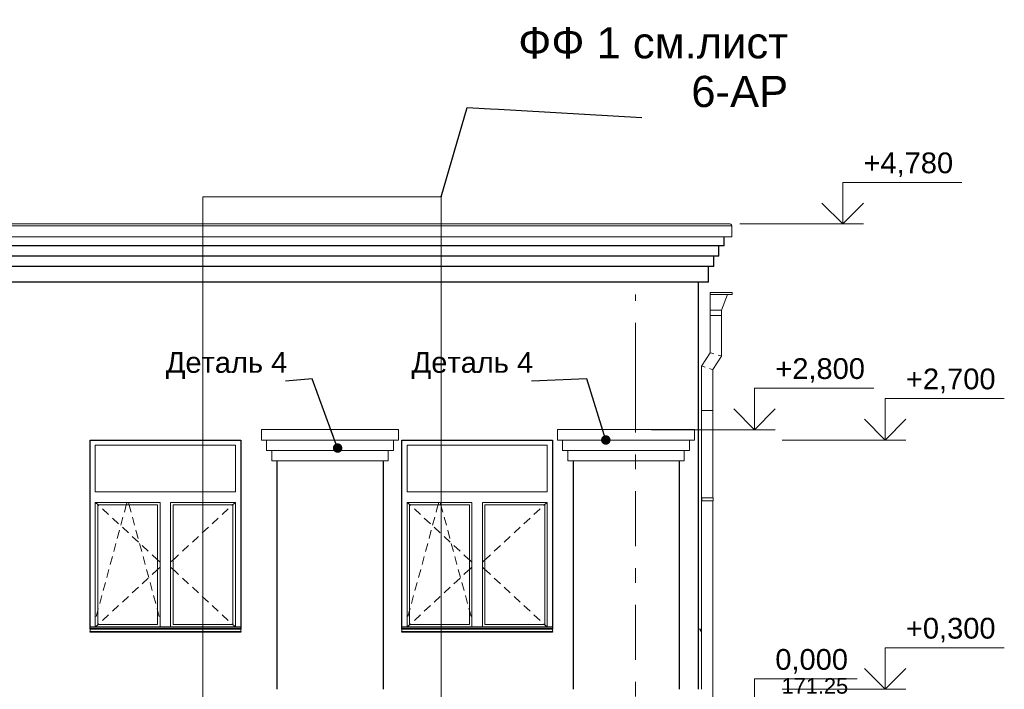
# Model space of a CAD drawing. Header units: millimetres. Extents: x -28821 to 130709, y -7627 to 10914.
# Tile 42 of 111: x 54045 to 63519, y -3377 to 3069. Entities that reach past the tile are written whole.
import ezdxf
from ezdxf.enums import TextEntityAlignment as Align

# ---------------------------------------------------------------- set-up
doc = ezdxf.new("R2010")
doc.units = ezdxf.units.MM
doc.header["$MEASUREMENT"] = 0
doc.set_wipeout_variables(frame=1)
doc.linetypes.add('Wipeout_Contour', pattern=[1000, 0, -1000])
doc.linetypes.add('Штрих-Штриховая', pattern=[1093.611073, 529.166651, -211.666656, 141.111112, -211.666656])
for name, color, linetype in [('1 Молдинги', 7, 'Continuous'), ('1_Утеплитель', 7, 'Continuous'), ('Конструктив - Стены Несущие', 7, 'Continuous'), ('Новый_1 ВОДОСТОК', 7, 'Continuous'), ('Новый_1 Молдинги', 7, 'Continuous'), ('Новый_Конструктив - Стены Несущие', 7, 'Continuous'), ('Новый_Фартук парапета', 7, 'Continuous'), ('Окна Archicad', 7, 'Continuous'), ('Размер - Отметка Уровня', 7, 'Continuous'), ('Элемент Модели - Оси', 7, 'Continuous')]:
    doc.layers.add(name, color=color, linetype=linetype)
for name, color, linetype, lineweight in [('1 Молдинги_Ном._пера__1', 7, 'Continuous', 15), ('1_Утеплитель_Ном._пера__21', 7, 'Continuous', 30), ('Аннотация - Выносная Надпись.Фасад фрагмент_Ном._пера__1', 7, 'Continuous', 15), ('Аннотация - Выносная Надпись.Фасад фрагмент_Ном._пера__120', 7, 'Continuous', 5), ('Конструктив - Стены Несущие_Ном._пера__21', 7, 'Continuous', 30), ('Новый_1 ВОДОСТОК_Ном._пера__141', 7, 'Continuous', 20), ('Новый_1 Молдинги_Ном._пера__21', 7, 'Continuous', 30), ('Новый_Аннотация - Выносная Надпись.Фасад фрагмент_Ном._пера__1', 7, 'Continuous', 15), ('Новый_Конструктив - Стены Несущие_Ном._пера__21', 7, 'Continuous', 30), ('Новый_Фартук парапета_Ном._пера__1', 7, 'Continuous', 15), ('Окна Archicad_Ном._пера__1', 7, 'Continuous', 15), ('Окна Archicad_Ном._пера__21', 7, 'Continuous', 30), ('Размер - Отметка Уровня_Ном._пера__120', 7, 'Continuous', 5), ('Элемент Модели - Оси_Ном._пера__1', 7, 'Continuous', 15), ('Элемент Модели - Оси_Ном._пера__2', 8, 'Continuous', 15)]:
    doc.layers.add(name, color=color, linetype=linetype, lineweight=lineweight)
doc.styles.add('СГЕНЕРИР_СТИЛЬ_1', font='arial.ttf')
doc.dimstyles.new('СГЕНЕРИР_СТИЛЬ__2', dxfattribs={"dimtxt": 0.18, "dimasz": 182.4, "dimexe": 0.18, "dimexo": 0.0625, "dimgap": 0, "dimtad": 0, "dimtih": 1, "dimtoh": 1, "dimdec": 4, "dimzin": 0, "dimdsep": 46, "dimcen": 0.09, "dimadec": 0, "dimazin": 0, "dimtfac": 1, "dimtdec": 4, "dimtmove": 0, "dimatfit": 3, "dimldrblk": 'ARROWHEAD_11', "dimfxl": 1, "dimtolj": 1, "dimtzin": 0, "dimarcsym": 0})
doc.dimstyles.new('СГЕНЕРИР_СТИЛЬ__3', dxfattribs={"dimtxt": 0.18, "dimasz": 7.6, "dimexe": 0.18, "dimexo": 0.0625, "dimgap": 0, "dimtad": 0, "dimtih": 1, "dimtoh": 1, "dimdec": 4, "dimzin": 0, "dimdsep": 46, "dimcen": 0.09, "dimadec": 0, "dimazin": 0, "dimtfac": 1, "dimtdec": 4, "dimtmove": 0, "dimatfit": 3, "dimldrblk": 'ARROWHEAD_8', "dimfxl": 1, "dimtolj": 1, "dimtzin": 0, "dimarcsym": 0})

# ---------------------------------------------------------------- blocks, each defined once
blk = doc.blocks.new('Элемент Разреза_79_2', base_point=(35395.8, -3677.2))
at = {"layer": 'Конструктив - Стены Несущие_Ном._пера__21', "color": 7, "linetype": 'Continuous', "lineweight": 30}
blk.add_line((60571.5, 42.8), (60571.5, -3377.2), dxfattribs=at)
blk = doc.blocks.new('Элемент Разреза_81_2', base_point=(35395.8, -3677.2))
at = {"layer": 'Окна Archicad_Ном._пера__1', "color": 7, "linetype": 'Continuous', "lineweight": 15}
for p, q in [((60571.5, -2797.2), (60601.5, -2799.1)), ((60601.5, -2819.1), (60591.5, -2809.1)), ((60601.5, -2799.1), (60601.5, -2819.1))]:
    blk.add_line(p, q, dxfattribs=at)
blk = doc.blocks.new('Элемент Разреза_87_2', base_point=(35395.8, -3677.2))
at = {"layer": 'Окна Archicad_Ном._пера__1', "color": 7, "linetype": 'Continuous', "lineweight": 15}
for p, q in [((54771.5, -1477.2), (54771.5, -1027.2)), ((54771.5, -1027.2), (56121.5, -1027.2)), ((56121.5, -1027.2), (56121.5, -1477.2)), ((56121.5, -1477.2), (54771.5, -1477.2)), ((54771.5, -2777.2), (54771.5, -1577.2)), ((54771.5, -1577.2), (55396.5, -1577.2)), ((54773.5, -1577.2), (54800.5, -1602.2)), ((54796.5, -2752.2), (54796.5, -1602.2)), ((54796.5, -1602.2), (55371.5, -1602.2)), ((54800.5, -1602.2), (54805.2, -1606.5)), ((55063.1, -1629.4), (55070.5, -1602.2)), ((55070.5, -1602.2), (55077.2, -1577.2)), ((55097.5, -1602.2), (55090.7, -1577.2)), ((55104.8, -1629.4), (55097.5, -1602.2)), ((55371.5, -1602.2), (55371.5, -2752.2)), ((55396.5, -1577.2), (55396.5, -2777.2)), ((55496.5, -2777.2), (55496.5, -1577.2)), ((55496.5, -1577.2), (56121.5, -1577.2)), ((55521.5, -2752.2), (55521.5, -1602.2)), ((55521.5, -1602.2), (56096.5, -1602.2)), ((56092.5, -1602.2), (56087.8, -1606.5)), ((56119.5, -1577.2), (56092.5, -1602.2)), ((56096.5, -1602.2), (56096.5, -2752.2)), ((56121.5, -1577.2), (56121.5, -2777.2)), ((54841.9, -1640.5), (54900.6, -1694.9)), ((55051.5, -1672.6), (55063.1, -1629.4)), ((55116.5, -1672.6), (55104.8, -1629.4)), ((56051.1, -1640.5), (55992.4, -1694.9)), ((54937.3, -1728.8), (54996, -1783.2)), ((55017.6, -1798.1), (55038.4, -1720.9)), ((55150.4, -1798.1), (55129.5, -1720.9)), ((55955.7, -1728.8), (55897, -1783.2)), ((54983.7, -1923.7), (55004.5, -1846.4)), ((55032.6, -1817.2), (55091.3, -1871.5)), ((55184.3, -1923.7), (55163.4, -1846.4)), ((55860.3, -1817.2), (55801.6, -1871.5)), ((54949.8, -2049.2), (54970.7, -1971.9)), ((55128, -1905.5), (55186.7, -1959.8)), ((55218.2, -2049.2), (55197.3, -1971.9)), ((55764.9, -1905.5), (55706.2, -1959.8)), ((55223.4, -1993.8), (55282.1, -2048.2)), ((55318.8, -2082.1), (55362.8, -2122.8)), ((55574.1, -2082.1), (55530.2, -2122.8)), ((55669.5, -1993.8), (55610.8, -2048.2)), ((54915.9, -2174.7), (54936.8, -2097.4)), ((55252, -2174.7), (55231.2, -2097.4)), ((55362.8, -2122.8), (55371.5, -2130.9)), ((55371.5, -2130.9), (55396.5, -2154)), ((55521.5, -2130.9), (55496.5, -2154)), ((55530.2, -2122.8), (55521.5, -2130.9)), ((54882, -2300.2), (54902.9, -2222.9)), ((55285.9, -2300.2), (55265.1, -2222.9)), ((55318.8, -2272.3), (55362.8, -2231.5)), ((55362.8, -2231.5), (55371.5, -2223.5)), ((55371.5, -2223.5), (55396.5, -2200.3)), ((55521.5, -2223.5), (55496.5, -2200.3)), ((55530.2, -2231.5), (55521.5, -2223.5)), ((55574.1, -2272.3), (55530.2, -2231.5)), ((54848.1, -2425.7), (54869, -2348.4)), ((55223.4, -2360.6), (55282.1, -2306.2)), ((55319.8, -2425.7), (55299, -2348.4)), ((55669.5, -2360.6), (55610.8, -2306.2)), ((55128, -2448.9), (55186.7, -2394.5)), ((55764.9, -2448.9), (55706.2, -2394.5)), ((54814.3, -2551.2), (54835.1, -2473.9)), ((55032.6, -2537.2), (55091.3, -2482.9)), ((55353.7, -2551.2), (55332.9, -2473.9)), ((55860.3, -2537.2), (55801.6, -2482.9)), ((54780.4, -2676.7), (54796.5, -2617)), ((54796.5, -2617), (54801.2, -2599.5)), ((54937.3, -2625.5), (54996, -2571.2)), ((55371.5, -2617), (55366.7, -2599.5)), ((55387.6, -2676.7), (55371.5, -2617)), ((55955.7, -2625.5), (55897, -2571.2)), ((54841.9, -2713.9), (54900.6, -2659.5)), ((56051.1, -2713.9), (55992.4, -2659.5)), ((54721.5, -2777.2), (56171.5, -2777.2)), ((54721.5, -2787.2), (56171.5, -2787.2)), ((54721.5, -2797.2), (54721.5, -2799.1)), ((54721.5, -2799.1), (54721.5, -2819.1)), ((54721.5, -2799.1), (56171.5, -2799.1)), ((54721.5, -2819.1), (56171.5, -2819.1)), ((54773.5, -2777.2), (54800.5, -2752.2)), ((55371.5, -2752.2), (54796.5, -2752.2)), ((54800.5, -2752.2), (54805.2, -2747.8)), ((56096.5, -2752.2), (55521.5, -2752.2)), ((56092.5, -2752.2), (56087.8, -2747.8)), ((56119.5, -2777.2), (56092.5, -2752.2)), ((56171.5, -2797.2), (56171.5, -2799.1)), ((56171.5, -2799.1), (56171.5, -2819.1))]:
    blk.add_line(p, q, dxfattribs=at)
at = {"layer": 'Окна Archicad_Ном._пера__21', "color": 7, "linetype": 'Continuous', "lineweight": 30}
for p, q in [((54721.5, -2797.2), (54721.5, -977.2)), ((54721.5, -977.2), (56171.5, -977.2)), ((56171.5, -977.2), (56171.5, -2797.2)), ((54721.5, -2827.2), (54721.5, -2819.1)), ((56171.5, -2827.2), (54721.5, -2827.2)), ((56171.5, -2819.1), (56171.5, -2827.2))]:
    blk.add_line(p, q, dxfattribs=at)
blk = doc.blocks.new('Элемент Разреза_92_2', base_point=(35395.8, -3677.2))
at = {"layer": 'Окна Archicad_Ном._пера__1', "color": 7, "linetype": 'Continuous', "lineweight": 15}
for p, q in [((57771.5, -1477.2), (57771.5, -1027.2)), ((57771.5, -1027.2), (59121.5, -1027.2)), ((59121.5, -1027.2), (59121.5, -1477.2)), ((59121.5, -1477.2), (57771.5, -1477.2)), ((57771.5, -2777.2), (57771.5, -1577.2)), ((57771.5, -1577.2), (58396.5, -1577.2)), ((57773.5, -1577.2), (57800.5, -1602.2)), ((57796.5, -2752.2), (57796.5, -1602.2)), ((57796.5, -1602.2), (58371.5, -1602.2)), ((57800.5, -1602.2), (57805.2, -1606.5)), ((58063.1, -1629.4), (58070.5, -1602.2)), ((58070.5, -1602.2), (58077.2, -1577.2)), ((58097.5, -1602.2), (58090.7, -1577.2)), ((58104.8, -1629.4), (58097.5, -1602.2)), ((58371.5, -1602.2), (58371.5, -2752.2)), ((58396.5, -1577.2), (58396.5, -2777.2)), ((58496.5, -2777.2), (58496.5, -1577.2)), ((58496.5, -1577.2), (59121.5, -1577.2)), ((58521.5, -2752.2), (58521.5, -1602.2)), ((58521.5, -1602.2), (59096.5, -1602.2)), ((59092.5, -1602.2), (59087.8, -1606.5)), ((59119.5, -1577.2), (59092.5, -1602.2)), ((59096.5, -1602.2), (59096.5, -2752.2)), ((59121.5, -1577.2), (59121.5, -2777.2)), ((57841.9, -1640.5), (57900.6, -1694.9)), ((58051.5, -1672.6), (58063.1, -1629.4)), ((58116.5, -1672.6), (58104.8, -1629.4)), ((59051.1, -1640.5), (58992.4, -1694.9)), ((57937.3, -1728.8), (57996, -1783.2)), ((58017.6, -1798.1), (58038.4, -1720.9)), ((58150.4, -1798.1), (58129.5, -1720.9)), ((58955.7, -1728.8), (58897, -1783.2)), ((57983.7, -1923.7), (58004.5, -1846.4)), ((58032.6, -1817.2), (58091.3, -1871.5)), ((58184.3, -1923.7), (58163.4, -1846.4)), ((58860.3, -1817.2), (58801.6, -1871.5)), ((57949.8, -2049.2), (57970.7, -1971.9)), ((58128, -1905.5), (58186.7, -1959.8)), ((58218.2, -2049.2), (58197.3, -1971.9)), ((58764.9, -1905.5), (58706.2, -1959.8)), ((58223.4, -1993.8), (58282.1, -2048.2)), ((58318.8, -2082.1), (58362.8, -2122.8)), ((58574.1, -2082.1), (58530.2, -2122.8)), ((58669.5, -1993.8), (58610.8, -2048.2)), ((57915.9, -2174.7), (57936.8, -2097.4)), ((58252, -2174.7), (58231.2, -2097.4)), ((58362.8, -2122.8), (58371.5, -2130.9)), ((58371.5, -2130.9), (58396.5, -2154)), ((58521.5, -2130.9), (58496.5, -2154)), ((58530.2, -2122.8), (58521.5, -2130.9)), ((57882, -2300.2), (57902.9, -2222.9)), ((58285.9, -2300.2), (58265.1, -2222.9)), ((58318.8, -2272.3), (58362.8, -2231.5)), ((58362.8, -2231.5), (58371.5, -2223.5)), ((58371.5, -2223.5), (58396.5, -2200.3)), ((58521.5, -2223.5), (58496.5, -2200.3)), ((58530.2, -2231.5), (58521.5, -2223.5)), ((58574.1, -2272.3), (58530.2, -2231.5)), ((57848.1, -2425.7), (57869, -2348.4)), ((58223.4, -2360.6), (58282.1, -2306.2)), ((58319.8, -2425.7), (58299, -2348.4)), ((58669.5, -2360.6), (58610.8, -2306.2)), ((58128, -2448.9), (58186.7, -2394.5)), ((58764.9, -2448.9), (58706.2, -2394.5)), ((57814.3, -2551.2), (57835.1, -2473.9)), ((58032.6, -2537.2), (58091.3, -2482.9)), ((58353.7, -2551.2), (58332.9, -2473.9)), ((58860.3, -2537.2), (58801.6, -2482.9)), ((57780.4, -2676.7), (57796.5, -2617)), ((57796.5, -2617), (57801.2, -2599.5)), ((57937.3, -2625.5), (57996, -2571.2)), ((58371.5, -2617), (58366.7, -2599.5)), ((58387.6, -2676.7), (58371.5, -2617)), ((58955.7, -2625.5), (58897, -2571.2)), ((57841.9, -2713.9), (57900.6, -2659.5)), ((59051.1, -2713.9), (58992.4, -2659.5)), ((57721.5, -2777.2), (59171.5, -2777.2)), ((57721.5, -2787.2), (59171.5, -2787.2)), ((57721.5, -2797.2), (57721.5, -2799.1)), ((57721.5, -2799.1), (57721.5, -2819.1)), ((57721.5, -2799.1), (59171.5, -2799.1)), ((57721.5, -2819.1), (59171.5, -2819.1)), ((57773.5, -2777.2), (57800.5, -2752.2)), ((58371.5, -2752.2), (57796.5, -2752.2)), ((57800.5, -2752.2), (57805.2, -2747.8)), ((59096.5, -2752.2), (58521.5, -2752.2)), ((59092.5, -2752.2), (59087.8, -2747.8)), ((59119.5, -2777.2), (59092.5, -2752.2)), ((59171.5, -2797.2), (59171.5, -2799.1)), ((59171.5, -2799.1), (59171.5, -2819.1))]:
    blk.add_line(p, q, dxfattribs=at)
at = {"layer": 'Окна Archicad_Ном._пера__21', "color": 7, "linetype": 'Continuous', "lineweight": 30}
for p, q in [((57721.5, -2797.2), (57721.5, -977.2)), ((57721.5, -977.2), (59171.5, -977.2)), ((59171.5, -977.2), (59171.5, -2797.2)), ((57721.5, -2827.2), (57721.5, -2819.1)), ((59171.5, -2827.2), (57721.5, -2827.2)), ((59171.5, -2819.1), (59171.5, -2827.2))]:
    blk.add_line(p, q, dxfattribs=at)
blk = doc.blocks.new('Элемент Разреза_98_2', base_point=(35395.8, -3677.2))
at = {"layer": 'Новый_1 ВОДОСТОК_Ном._пера__141', "color": 7, "linetype": 'Continuous', "lineweight": 20}
for p, q in [((60688.7, 442.8), (60688.7, 422.8)), ((60688.7, 442.8), (60898.7, 442.8)), ((60688.7, 422.8), (60688.7, 272.8)), ((60688.7, 422.8), (60898.7, 422.8)), ((60798.7, 272.8), (60855.9, 422.8)), ((60898.7, 422.8), (60898.7, 442.8)), ((60688.7, 272.8), (60688.7, 222.8)), ((60688.7, 272.8), (60798.7, 272.8)), ((60688.7, 222.8), (60688.7, -136.9)), ((60688.7, 222.8), (60798.7, 222.8)), ((60798.7, 222.8), (60798.7, 272.8)), ((60798.7, 222.8), (60798.7, -169.5)), ((60688.7, -136.9), (60605, -265.6)), ((60692.9, -138.2), (60688.7, -136.9)), ((60704.8, -141.7), (60692.9, -138.2)), ((60722.7, -147), (60704.8, -141.7)), ((60798.7, -169.5), (60715, -298.2)), ((60782.6, -164.8), (60764.8, -159.5)), ((60794.5, -168.3), (60782.6, -164.8)), ((60798.7, -169.5), (60794.5, -168.3)), ((60609.2, -266.9), (60605, -265.6)), ((60605, -265.6), (60605, -692)), ((60621.1, -270.4), (60609.2, -266.9)), ((60639, -275.7), (60621.1, -270.4)), ((60698.9, -293.5), (60681.1, -288.2)), ((60710.8, -297), (60698.9, -293.5)), ((60715, -298.2), (60710.8, -297)), ((60715, -298.2), (60715, -692)), ((60605, -692), (60605, -3377.2)), ((60609.2, -692), (60605, -692)), ((60621.1, -692), (60609.2, -692)), ((60639, -692), (60621.1, -692)), ((60660, -692), (60639, -692)), ((60681.1, -692), (60660, -692)), ((60698.9, -692), (60681.1, -692)), ((60710.8, -692), (60698.9, -692)), ((60715, -692), (60710.8, -692)), ((60715, -692), (60715, -1532.2)), ((60605.1, -1532.2), (60607.1, -1532.2)), ((60605.1, -1562.2), (60605.1, -1532.2)), ((60605.1, -1562.2), (60607.1, -1562.2)), ((60607.1, -1532.2), (60660.1, -1532.2)), ((60607.1, -1562.2), (60607.1, -1532.2)), ((60607.1, -1562.2), (60660.1, -1562.2)), ((60660.1, -1532.2), (60681.9, -1532.2)), ((60660.1, -1562.2), (60681.9, -1562.2)), ((60681.9, -1532.2), (60700.4, -1532.2)), ((60681.9, -1562.2), (60700.4, -1562.2)), ((60700.4, -1532.2), (60712.8, -1532.2)), ((60700.4, -1562.2), (60712.8, -1562.2)), ((60712.8, -1532.2), (60717.1, -1532.2)), ((60712.8, -1562.2), (60717.1, -1562.2)), ((60715, -1562.2), (60715, -3532.2)), ((60717.1, -1562.2), (60717.1, -1532.2)), ((60634.2, -3532.2), (60660.1, -3532.2)), ((60634.2, -3562.2), (60660.1, -3562.2)), ((60660.1, -3532.2), (60681.9, -3532.2)), ((60660.1, -3562.2), (60681.9, -3562.2)), ((60681.9, -3532.2), (60700.4, -3532.2)), ((60681.9, -3562.2), (60700.4, -3562.2)), ((60700.4, -3532.2), (60712.8, -3532.2)), ((60700.4, -3562.2), (60712.8, -3562.2)), ((60712.8, -3532.2), (60717.1, -3532.2)), ((60712.8, -3562.2), (60717.1, -3562.2)), ((60715, -3562.2), (60715, -3662.2)), ((60717.1, -3562.2), (60717.1, -3532.2)), ((60639, -3662.2), (60634.2, -3662.2)), ((60660, -3662.2), (60639, -3662.2)), ((60681.1, -3662.2), (60660, -3662.2)), ((60698.9, -3662.2), (60681.1, -3662.2)), ((60710.8, -3662.2), (60698.9, -3662.2)), ((60715, -3662.2), (60710.8, -3662.2)), ((60715, -3662.2), (60715, -3739.5)), ((60639, -3771), (60634.2, -3772.9)), ((60698.9, -3746.1), (60681.1, -3753.5)), ((60710.8, -3741.2), (60698.9, -3746.1)), ((60715, -3739.5), (60710.8, -3741.2)), ((60715, -3739.5), (60805, -3829.4)), ((60634.2, -3814.2), (60727.2, -3907.2)), ((60751.2, -3883.2), (60738.6, -3895.8)), ((60766.1, -3868.3), (60751.2, -3883.2)), ((60781, -3853.4), (60766.1, -3868.3)), ((60793.6, -3840.8), (60781, -3853.4)), ((60802, -3832.4), (60793.6, -3840.8)), ((60805, -3829.4), (60802, -3832.4)), ((60730.2, -3904.2), (60727.2, -3907.2)), ((60738.6, -3895.8), (60730.2, -3904.2))]:
    blk.add_line(p, q, dxfattribs=at)
blk = doc.blocks.new('Элемент Разреза_104_2', base_point=(35395.8, -3677.2))
at = {"layer": 'Новый_Конструктив - Стены Несущие_Ном._пера__21', "color": 7, "linetype": 'Continuous', "lineweight": 30}
blk.add_line((60571.5, 542.8), (60571.5, 42.8), dxfattribs=at)
blk = doc.blocks.new('Элемент Разреза_130_2', base_point=(35395.8, -3677.2))
at = {"layer": 'Новый_Фартук парапета_Ном._пера__1', "color": 7, "linetype": 'Continuous', "lineweight": 15}
for p, q in [((27257, 1103), (60878, 1103)), ((27257, 1085.7), (60896.5, 1085.7)), ((60878, 1103), (60887.1, 1101.1)), ((60887.1, 1101.1), (60894, 1094.7)), ((60894, 1094.7), (60896.5, 1085.7)), ((60896.5, 1085.7), (60896.5, 980.2)), ((27257, 980.2), (60896.5, 980.2))]:
    blk.add_line(p, q, dxfattribs=at)
blk = doc.blocks.new('Элемент Разреза_134_2', base_point=(35395.8, -3677.2))
at = {"layer": 'Новый_1 Молдинги_Ном._пера__21', "color": 7, "linetype": 'Continuous', "lineweight": 30}
for p, q in [((60822.5, 892.2), (60822.5, 980.2)), ((60822.5, 892.2), (27257, 892.2)), ((60772.5, 792.8), (60772.5, 892.2)), ((60772.5, 792.8), (27257, 792.8)), ((60722.5, 692.8), (60722.5, 792.8)), ((60722.5, 692.8), (27257, 692.8)), ((60672.5, 542.8), (60672.5, 692.8)), ((60672.5, 542.8), (27257, 542.8))]:
    blk.add_line(p, q, dxfattribs=at)
blk = doc.blocks.new('Элемент Разреза_147_2', base_point=(35395.8, -3677.2))
at = {"layer": '1_Утеплитель_Ном._пера__21', "color": 7, "linetype": 'Continuous', "lineweight": 30}
blk.add_line((60388.9, -1176.6), (60388.9, -3377.2), dxfattribs=at)
blk = doc.blocks.new('Элемент Разреза_148_2', base_point=(35395.8, -3677.2))
at = {"layer": '1_Утеплитель_Ном._пера__21', "color": 7, "linetype": 'Continuous', "lineweight": 30}
blk.add_line((59368.9, -1176.6), (59368.9, -3377.2), dxfattribs=at)
blk = doc.blocks.new('Элемент Разреза_149_2', base_point=(35395.8, -3677.2))
at = {"layer": '1_Утеплитель_Ном._пера__21', "color": 7, "linetype": 'Continuous', "lineweight": 30}
blk.add_line((57540.5, -1176.6), (57540.5, -3377.2), dxfattribs=at)
blk = doc.blocks.new('Элемент Разреза_150_2', base_point=(35395.8, -3677.2))
at = {"layer": '1_Утеплитель_Ном._пера__21', "color": 7, "linetype": 'Continuous', "lineweight": 30}
blk.add_line((56519.4, -1176.6), (56519.4, -3377.2), dxfattribs=at)
blk = doc.blocks.new('Элемент Разреза_151_2', base_point=(35395.8, -3677.2))
at = {"layer": '1 Молдинги_Ном._пера__1', "color": 7, "linetype": 'Continuous', "lineweight": 15}
for p, q in [((56370.3, -876.6), (57690.7, -876.6)), ((56370.3, -876.6), (56370.3, -977.2)), ((57690.7, -876.6), (57690.7, -977.2)), ((56370.3, -977.2), (57690.7, -977.2)), ((56420.3, -977.2), (56420.3, -1076.6)), ((57640.7, -977.2), (57640.7, -1076.6)), ((56420.3, -1076.6), (57640.7, -1076.6)), ((56470.3, -1076.6), (56470.3, -1176.6)), ((57590.7, -1076.6), (57590.7, -1176.6)), ((56470.3, -1176.6), (57590.7, -1176.6))]:
    blk.add_line(p, q, dxfattribs=at)
blk = doc.blocks.new('Элемент Разреза_152_2', base_point=(35395.8, -3677.2))
at = {"layer": '1 Молдинги_Ном._пера__1', "color": 7, "linetype": 'Continuous', "lineweight": 15}
for p, q in [((59218.9, -876.6), (60538.9, -876.6)), ((59218.9, -876.6), (59218.9, -977.2)), ((60538.9, -876.6), (60538.9, -977.2)), ((59218.9, -977.2), (60538.9, -977.2)), ((59268.9, -977.2), (59268.9, -1076.6)), ((60488.9, -977.2), (60488.9, -1076.6)), ((59268.9, -1076.6), (60488.9, -1076.6)), ((59318.9, -1076.6), (59318.9, -1176.6)), ((60438.9, -1076.6), (60438.9, -1176.6)), ((59318.9, -1176.6), (60438.9, -1176.6))]:
    blk.add_line(p, q, dxfattribs=at)
blk = doc.blocks.new('Стандартный Маркер Сетки[14]_2', base_point=(59971.5, 422.8))
at = {"layer": 'Элемент Модели - Оси_Ном._пера__1', "color": 7, "linetype": 'Continuous', "lineweight": 15}
blk.add_circle((59971.5, -7152.2), 475, dxfattribs=at)
at = {"layer": 'Элемент Модели - Оси_Ном._пера__2', "color": 8, "linetype": 'Штрих-Штриховая', "lineweight": 15}
for p, q in [((59971.5, -377.2), (59971.5, 422.8)), ((59971.5, -377.2), (59971.5, -5877.2)), ((59971.5, -5877.2), (59971.5, -6677.2))]:
    blk.add_line(p, q, dxfattribs=at)
blk.add_point((59971.5, -5877.2), dxfattribs=at)
blk.add_point((59971.5, -5877.2), dxfattribs=at)
at = {"layer": 'Элемент Модели - Оси_Ном._пера__1', "color": 7, "lineweight": 15, "style": 'СГЕНЕРИР_СТИЛЬ_1'}
blk.add_attdef('AC_MarkerText_1', text='', height=350, rotation=360, dxfattribs=at).set_placement((59971.5, -6977.2), align=Align.TOP_CENTER)
blk = doc.blocks.new('ARROWHEAD_11')
at = {"color": 0, "linetype": 'Continuous', "lineweight": 0}
blk.add_line((0, 0), (-1, 0), dxfattribs=at)
at = {"color": 0, "linetype": 'Continuous', "lineweight": 0, "const_width": 0.25, "flags": 128}
blk.add_lwpolyline([(-0.125, 0, 1), (0.125, 0, 1)], format="xyb", close=True, dxfattribs=at)
blk = doc.blocks.new('ARROWHEAD_8')
at = {"color": 0, "linetype": 'Continuous', "lineweight": 0}
blk.add_line((0, 0), (-1, 0), dxfattribs=at)
at = {"color": 0, "linetype": 'Continuous', "lineweight": 0, "flags": 128}
blk.add_lwpolyline([(-0.525, 0.525), (0, 0), (-0.525, -0.525)], dxfattribs=at)
blk = doc.blocks.new('Отметка высоты (ГОСТ)[18]_2', base_point=(62372.1, -3377.2))
at = {"layer": 'Размер - Отметка Уровня_Ном._пера__120', "color": 7, "linetype": 'Continuous', "lineweight": 5}
for p, q in [((62372.1, -3377.2), (62372.1, -2977.2)), ((62372.1, -2977.2), (63518.6, -2977.2)), ((62372.1, -3377.2), (62172.1, -3177.2)), ((62372.1, -3377.2), (62572.1, -3177.2)), ((61382, -3377.2), (62572.1, -3377.2))]:
    blk.add_line(p, q, dxfattribs=at)
at = {"layer": 'Размер - Отметка Уровня_Ном._пера__120', "color": 7, "lineweight": 5, "insert": (62572.1, -2947.5), "char_height": 200, "attachment_point": 7, "style": 'СГЕНЕРИР_СТИЛЬ_1'}
blk.add_mtext('\\A1;+0,300{\\H0.66x;\\S^  ;}', dxfattribs=at)
at = {"layer": 'Размер - Отметка Уровня_Ном._пера__120', "color": 7, "lineweight": 5, "style": 'СГЕНЕРИР_СТИЛЬ_1'}
blk.add_attdef('addText', text='', height=150, dxfattribs=at).set_placement((62632.1, -3212.9), align=Align.BOTTOM_LEFT)
blk = doc.blocks.new('Отметка высоты (ГОСТ)[20]_2', base_point=(62372.1, -977.2))
at = {"layer": 'Размер - Отметка Уровня_Ном._пера__120', "color": 7, "linetype": 'Continuous', "lineweight": 5}
for p, q in [((62372.1, -977.2), (62372.1, -577.2)), ((62372.1, -577.2), (63518.6, -577.2)), ((62372.1, -977.2), (62172.1, -777.2)), ((62372.1, -977.2), (62572.1, -777.2)), ((61382, -977.2), (62572.1, -977.2))]:
    blk.add_line(p, q, dxfattribs=at)
at = {"layer": 'Размер - Отметка Уровня_Ном._пера__120', "color": 7, "lineweight": 5, "insert": (62572.1, -547.5), "char_height": 200, "attachment_point": 7, "style": 'СГЕНЕРИР_СТИЛЬ_1'}
blk.add_mtext('\\A1;+2,700{\\H0.66x;\\S^  ;}', dxfattribs=at)
at = {"layer": 'Размер - Отметка Уровня_Ном._пера__120', "color": 7, "lineweight": 5, "style": 'СГЕНЕРИР_СТИЛЬ_1'}
blk.add_attdef('addText', text='', height=150, dxfattribs=at).set_placement((62632.1, -812.9), align=Align.BOTTOM_LEFT)
blk = doc.blocks.new('Отметка высоты (ГОСТ)[21]_2', base_point=(61963.8, 1103))
at = {"layer": 'Размер - Отметка Уровня_Ном._пера__120', "color": 7, "linetype": 'Continuous', "lineweight": 5}
for p, q in [((61963.8, 1103), (61963.8, 1503)), ((61963.8, 1503), (63110.3, 1503)), ((61963.8, 1103), (61763.8, 1303)), ((61963.8, 1103), (62163.8, 1303)), ((60973.7, 1103), (62163.8, 1103))]:
    blk.add_line(p, q, dxfattribs=at)
at = {"layer": 'Размер - Отметка Уровня_Ном._пера__120', "color": 7, "lineweight": 5, "insert": (62163.8, 1532.7), "char_height": 200, "attachment_point": 7, "style": 'СГЕНЕРИР_СТИЛЬ_1'}
blk.add_mtext('\\A1;+4,780{\\H0.66x;\\S^  ;}', dxfattribs=at)
at = {"layer": 'Размер - Отметка Уровня_Ном._пера__120', "color": 7, "lineweight": 5, "style": 'СГЕНЕРИР_СТИЛЬ_1'}
blk.add_attdef('addText', text='', height=150, dxfattribs=at).set_placement((62223.8, 1267.3), align=Align.BOTTOM_LEFT)
blk = doc.blocks.new('Отметка высоты (ГОСТ)[25]_2', base_point=(61115.3, -3677.2))
at = {"layer": 'Размер - Отметка Уровня_Ном._пера__120', "color": 7, "linetype": 'Continuous', "lineweight": 5}
for p, q in [((61115.3, -3677.2), (61115.3, -3277.2)), ((61115.3, -3277.2), (62101.7, -3277.2)), ((61115.3, -3677.2), (60915.3, -3477.2)), ((61115.3, -3677.2), (61315.3, -3477.2)), ((60125.2, -3677.2), (61315.3, -3677.2))]:
    blk.add_line(p, q, dxfattribs=at)
at = {"layer": 'Размер - Отметка Уровня_Ном._пера__120', "color": 7, "lineweight": 5, "insert": (61315.3, -3247.5), "char_height": 200, "attachment_point": 7, "style": 'СГЕНЕРИР_СТИЛЬ_1'}
blk.add_mtext('\\A1;0,000{\\H0.66x;\\S^  ;}', dxfattribs=at)
at = {"layer": 'Размер - Отметка Уровня_Ном._пера__120', "color": 7, "lineweight": 5, "style": 'СГЕНЕРИР_СТИЛЬ_1'}
blk.add_attdef('addText', text='', height=150, dxfattribs=at).set_placement((61375.3, -3464), align=Align.BOTTOM_LEFT)
blk = doc.blocks.new('Отметка высоты (ГОСТ)[26]_2', base_point=(61115.3, -877.6))
at = {"layer": 'Размер - Отметка Уровня_Ном._пера__120', "color": 7, "linetype": 'Continuous', "lineweight": 5}
for p, q in [((61115.3, -877.6), (61115.3, -477.6)), ((61115.3, -477.6), (62261.9, -477.6)), ((61115.3, -877.6), (60915.3, -677.6)), ((61115.3, -877.6), (61315.3, -677.6)), ((60125.2, -877.6), (61315.3, -877.6))]:
    blk.add_line(p, q, dxfattribs=at)
at = {"layer": 'Размер - Отметка Уровня_Ном._пера__120', "color": 7, "lineweight": 5, "insert": (61315.3, -447.8), "char_height": 200, "attachment_point": 7, "style": 'СГЕНЕРИР_СТИЛЬ_1'}
blk.add_mtext('\\A1;+2,800{\\H0.66x;\\S^  ;}', dxfattribs=at)
at = {"layer": 'Размер - Отметка Уровня_Ном._пера__120', "color": 7, "lineweight": 5, "style": 'СГЕНЕРИР_СТИЛЬ_1'}
blk.add_attdef('addText', text='', height=150, dxfattribs=at).set_placement((61375.3, -713.3), align=Align.BOTTOM_LEFT)

msp = doc.modelspace()

# ---------------------------------------------------------------- block references
at = {"layer": '1 Молдинги', "lineweight": 0}
for name in ['Элемент Разреза_151_2', 'Элемент Разреза_152_2']:
    msp.add_blockref(name, (35395.8, -3677.2), dxfattribs=at)
at = {"layer": '1_Утеплитель', "lineweight": 0}
for name in ['Элемент Разреза_150_2', 'Элемент Разреза_149_2', 'Элемент Разреза_148_2', 'Элемент Разреза_147_2']:
    msp.add_blockref(name, (35395.8, -3677.2), dxfattribs=at)
at = {"layer": 'Конструктив - Стены Несущие', "lineweight": 0}
msp.add_blockref('Элемент Разреза_79_2', (35395.8, -3677.2), dxfattribs=at)
at = {"layer": 'Новый_1 ВОДОСТОК', "lineweight": 0}
msp.add_blockref('Элемент Разреза_98_2', (35395.8, -3677.2), dxfattribs=at)
at = {"layer": 'Новый_1 Молдинги', "lineweight": 0}
msp.add_blockref('Элемент Разреза_134_2', (35395.8, -3677.2), dxfattribs=at)
at = {"layer": 'Новый_Конструктив - Стены Несущие', "lineweight": 0}
msp.add_blockref('Элемент Разреза_104_2', (35395.8, -3677.2), dxfattribs=at)
at = {"layer": 'Новый_Фартук парапета', "lineweight": 0}
msp.add_blockref('Элемент Разреза_130_2', (35395.8, -3677.2), dxfattribs=at)
at = {"layer": 'Окна Archicad', "lineweight": 0}
for name in ['Элемент Разреза_87_2', 'Элемент Разреза_92_2', 'Элемент Разреза_81_2']:
    msp.add_blockref(name, (35395.8, -3677.2), dxfattribs=at)
at = {"layer": 'Размер - Отметка Уровня', "color": 104, "linetype": 'Continuous', "lineweight": 15, "true_color": 0x029e21}
for name, p in [('Отметка высоты (ГОСТ)[21]_2', (61963.8, 1103)), ('Отметка высоты (ГОСТ)[26]_2', (61115.3, -877.6)), ('Отметка высоты (ГОСТ)[20]_2', (62372.1, -977.2)), ('Отметка высоты (ГОСТ)[18]_2', (62372.1, -3377.2))]:
    msp.add_blockref(name, p, dxfattribs=at)
msp.add_blockref('Отметка высоты (ГОСТ)[25]_2', (61115.3, -3677.2), dxfattribs=at).add_auto_attribs({'addText': '171.25'})
at = {"layer": 'Элемент Модели - Оси', "color": 8, "linetype": 'Continuous', "lineweight": 15}
msp.add_blockref('Стандартный Маркер Сетки[14]_2', (59971.5, 422.8), dxfattribs=at).add_auto_attribs({'AC_MarkerText_1': 'М'})

# ---------------------------------------------------------------- wipeouts: each hides what was drawn before it
at = {"color": 7, "linetype": 'Wipeout_Contour', "lineweight": 15, "ltscale": 224142.003157}
msp.add_wipeout([(55466.7, -96.7), (56602.7, -96.7), (56602.7, -411), (55466.7, -411)], dxfattribs=at).dxf.layer = 'Аннотация - Выносная Надпись.Фасад фрагмент_Ном._пера__1'
at = {"color": 7, "linetype": 'Wipeout_Contour', "lineweight": 15, "ltscale": 233604.312044}
msp.add_wipeout([(57832.3, -96.7), (58968.3, -96.7), (58968.3, -411), (57832.3, -411)], dxfattribs=at).dxf.layer = 'Аннотация - Выносная Надпись.Фасад фрагмент_Ном._пера__1'
at = {"color": 7, "linetype": 'Wipeout_Contour', "lineweight": 15, "ltscale": 240353.346846}
msp.add_wipeout([(58621.8, 3069.5), (61438.7, 3069.5), (61438.7, 2126.6), (58621.8, 2126.6)], dxfattribs=at).dxf.layer = 'Новый_Аннотация - Выносная Надпись.Фасад фрагмент_Ном._пера__1'

# ---------------------------------------------------------------- next in the draw order: linework, layer by layer
at = {"layer": 'Аннотация - Выносная Надпись.Фасад фрагмент_Ном._пера__120', "color": 7, "linetype": 'Continuous', "lineweight": 5}
msp.add_lwpolyline([(55806.5, 1365.2), (58099.2, 1365.2), (58099.2, -4780.4), (55806.5, -4780.4)], close=True, dxfattribs=at)

# ---------------------------------------------------------------- next in the draw order: texts
at = {"layer": 'Аннотация - Выносная Надпись.Фасад фрагмент_Ном._пера__1', "color": 7, "linetype": 'Continuous', "lineweight": 15, "char_height": 200, "attachment_point": 8, "style": 'СГЕНЕРИР_СТИЛЬ_1'}
for insert in [(56034.7, -388.2), (58400.3, -388.2)]:
    msp.add_mtext('\\A1;Деталь 4', dxfattribs=dict(at, insert=insert))
at = {"layer": 'Новый_Аннотация - Выносная Надпись.Фасад фрагмент_Ном._пера__1', "color": 7, "linetype": 'Continuous', "lineweight": 15, "insert": (61438.7, 2224.4), "char_height": 300, "width": 2816.838, "attachment_point": 9, "line_spacing_factor": 0.93653, "style": 'СГЕНЕРИР_СТИЛЬ_1'}
msp.add_mtext('\\A1;ФФ 1 см.лист 6-АР', dxfattribs=at)

# ---------------------------------------------------------------- next in the draw order: leaders
at = {"layer": 'Аннотация - Выносная Надпись.Фасад фрагмент_Ном._пера__1', "color": 7, "linetype": 'Continuous', "lineweight": 15, "annotation_type": 0, "has_hookline": 1, "hookline_direction": 1, "text_width": 1156.1}
for points in [[(57103.4, -1054.7), (56857.2, -388.2), (56602.7, -411)], [(59684.4, -977.2), (59502.5, -388.2), (58968.3, -411)]]:
    msp.add_leader(points, dimstyle='СГЕНЕРИР_СТИЛЬ__2', dxfattribs=at)
at = {"layer": 'Новый_Аннотация - Выносная Надпись.Фасад фрагмент_Ном._пера__1', "color": 7, "linetype": 'Continuous', "lineweight": 15, "annotation_type": 0, "has_hookline": 1, "hookline_direction": 0, "text_width": 2573.1}
msp.add_leader([(58099.2, 1365.2), (58350.6, 2224.4), (60030.3, 2126.6)], dimstyle='СГЕНЕРИР_СТИЛЬ__3', dxfattribs=at)

doc.saveas('drawing.dxf')
